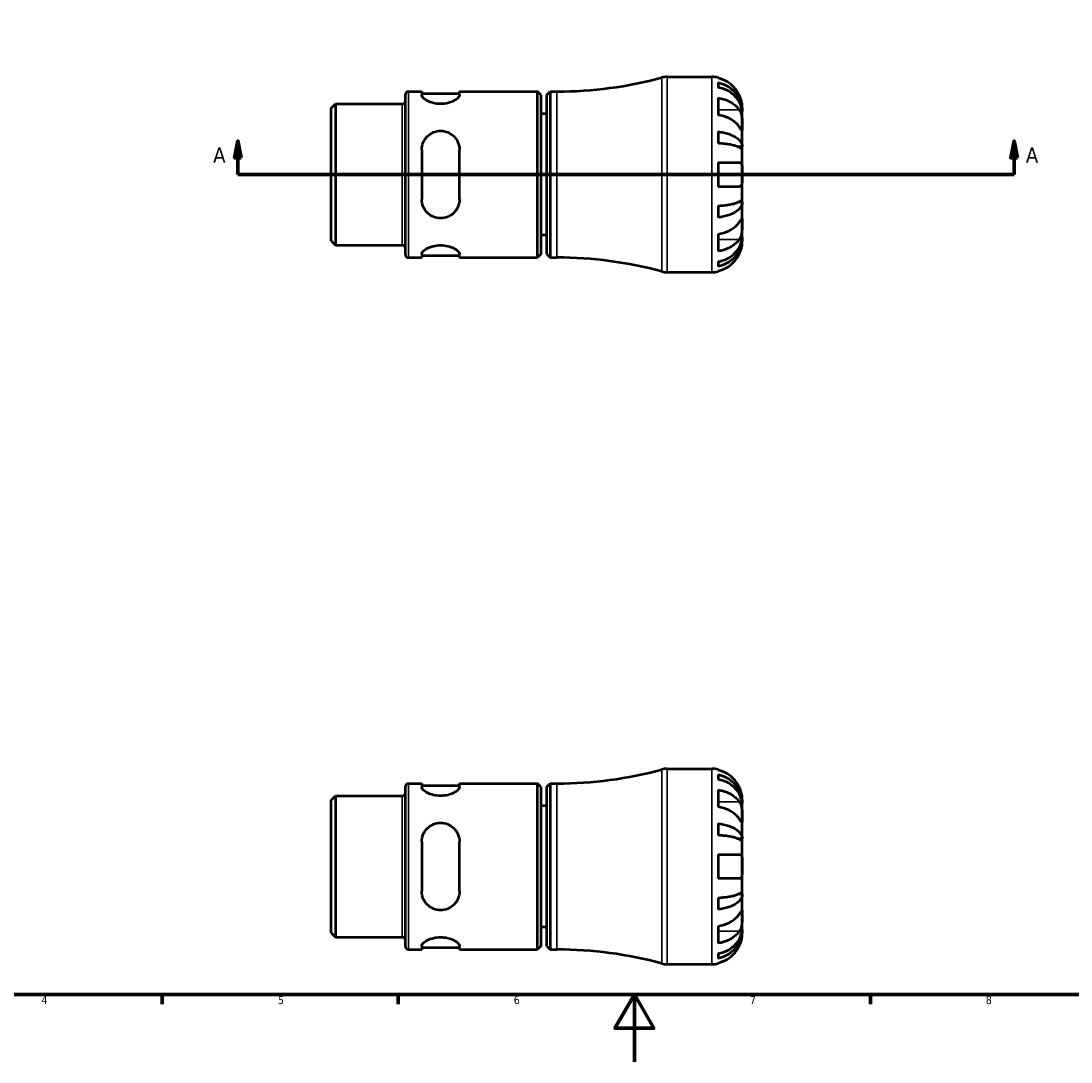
# Model space of a CAD drawing. Header units: millimetres. Extents: x -61 to 904, y -29 to 594.
# Tile 2 of 5: x 238 to 550, y 0 to 309. Entities that reach past the tile are written whole.
import ezdxf

# ---------------------------------------------------------------- set-up
doc = ezdxf.new("R2010")
doc.units = ezdxf.units.MM
for name, color, linetype, lineweight in [('Border (ANSI)', 7, 'Continuous', 70), ('Section Line (ANSI)', 7, 'Continuous', 70), ('Visible (ANSI)', 7, 'Continuous', 50), ('Visible Narrow (ANSI)', 7, 'Continuous', 35)]:
    doc.layers.add(name, color=color, linetype=linetype, lineweight=lineweight)
doc.styles.add('Label Text (ANSI)', font='tahoma.ttf')
doc.styles.add('Note Text (ANSI)', font='tahoma.ttf')

# ---------------------------------------------------------------- blocks, each defined once
blk = doc.blocks.new('Borders Default Border')
at = {"layer": 'Border (ANSI)'}
for p, q in [((280.33, 20), (280.33, 17.2)), ((350.42, 20), (350.42, 17.2)), ((490.58, 20), (490.58, 17.2))]:
    blk.add_line(p, q, dxfattribs=at)
at = {"layer": 'Border (ANSI)', "flags": 128}
for points in [[(20, 20), (20, 574), (821, 574), (821, 20), (20, 20)], [(420.5, 0), (420.5, 20), (414.73, 10), (426.27, 10), (420.5, 20)]]:
    blk.add_lwpolyline(points, dxfattribs=at)
at = {"layer": 'Border (ANSI)', "color": 5, "true_color": 0x0000ff, "char_height": 2.4, "attachment_point": 7, "style": 'Note Text (ANSI)'}
for s, insert in [('4', (244.45, 17.2)), ('5', (314.67, 17.15)), ('6', (384.69, 17.15)), ('7', (454.8, 17.2)), ('8', (524.84, 17.15))]:
    blk.add_mtext(s, dxfattribs=dict(at, insert=insert))
blk = doc.blocks.new('2dTransSection0')
at = {"layer": 'Section Line (ANSI)', "linetype": 'Continuous'}
for p, q in [((302.82, 273.43), (301.82, 268.43)), ((302.82, 268.43), (302.82, 273.43)), ((303.82, 268.43), (302.82, 273.43)), ((533.24, 273.43), (532.24, 268.43)), ((533.24, 268.43), (533.24, 273.43)), ((534.24, 268.43), (533.24, 273.43)), ((301.82, 268.43), (303.82, 268.43)), ((302.82, 263.43), (302.82, 268.43)), ((532.24, 268.43), (534.24, 268.43)), ((533.24, 263.43), (533.24, 268.43)), ((302.82, 263.43), (311.76, 263.43)), ((524.31, 263.43), (533.24, 263.43))]:
    blk.add_line(p, q, dxfattribs=at)
at = {"layer": 'Section Line (ANSI)'}
blk.add_line((302.82, 263.43), (533.24, 263.43), dxfattribs=at)
at = {"layer": 'Section Line (ANSI)', "linetype": 'Continuous', "flags": 128}
for points in [[(303.82, 268.43), (302.82, 273.43), (301.82, 268.43), (303.82, 268.43)], [(534.24, 268.43), (533.24, 273.43), (532.24, 268.43), (534.24, 268.43)]]:
    blk.add_lwpolyline(points, dxfattribs=at)
at = {"layer": 'Section Line (ANSI)'}
for points in [[(303.82, 268.43), (302.82, 273.43), (301.82, 268.43), (303.82, 268.43)], [(534.24, 268.43), (533.24, 273.43), (532.24, 268.43), (534.24, 268.43)]]:
    blk.add_solid(points, dxfattribs=at)
at = {"layer": 'Section Line (ANSI)', "char_height": 4.57, "attachment_point": 7, "style": 'Label Text (ANSI)'}
for insert in [(295.46, 266.93), (536.71, 266.93)]:
    blk.add_mtext('A', dxfattribs=dict(at, insert=insert))

msp = doc.modelspace()

# ---------------------------------------------------------------- linework, layer by layer
at = {"layer": 'Visible (ANSI)'}
for p, q in [((430.213, 292.427), (443.532, 292.427)), ((445.332, 292.246), (445.332, 292.02)), ((445.332, 290.712), (445.332, 289.279)), ((352.532, 239.702), (352.532, 287.152)), ((353.457, 288.077), (357.377, 288.077)), ((357.377, 288.077), (357.377, 286.953)), ((357.377, 287.437), (368.577, 287.437)), ((368.577, 288.077), (391.702, 288.077)), ((368.577, 286.953), (368.577, 288.077)), ((391.702, 238.777), (391.702, 288.077)), ((392.702, 287.077), (391.702, 288.077)), ((392.702, 287.077), (392.702, 239.777)), ((394.532, 287.077), (395.532, 288.077)), ((394.532, 239.777), (394.532, 287.077)), ((395.532, 288.077), (395.532, 238.777)), ((395.532, 288.077), (397.532, 288.077)), ((330.532, 283.125), (331.789, 284.382)), ((331.789, 284.382), (351.607, 284.382)), ((331.789, 284.382), (331.789, 242.472)), ((445.332, 286.191), (445.332, 281.1)), ((330.532, 243.73), (330.532, 283.125)), ((394.532, 281.427), (392.702, 281.427)), ((452.532, 282.14), (452.514, 282.14)), ((452.532, 282.14), (452.532, 283.427)), ((452.532, 281.651), (452.532, 282.14)), ((452.532, 277.57), (452.532, 281.651)), ((452.532, 271.668), (452.532, 277.57)), ((445.332, 276.162), (445.332, 272.703)), ((452.532, 271.668), (451.206, 271.668)), ((452.532, 270.486), (452.532, 271.668)), ((357.377, 270.787), (357.377, 256.067)), ((368.577, 256.067), (368.577, 270.787)), ((452.532, 263.427), (452.532, 270.486)), ((445.332, 267.027), (445.332, 259.827)), ((445.332, 267.027), (451.656, 267.027)), ((452.532, 256.369), (452.532, 263.427)), ((451.656, 259.827), (445.332, 259.827)), ((452.532, 255.186), (452.532, 256.369)), ((445.332, 254.152), (445.332, 250.693)), ((452.532, 255.186), (451.206, 255.186)), ((452.532, 249.285), (452.532, 255.186)), ((452.532, 245.204), (452.532, 249.285)), ((330.532, 243.73), (331.789, 242.472)), ((394.532, 245.427), (392.702, 245.427)), ((445.332, 245.755), (445.332, 240.664)), ((452.532, 244.714), (452.514, 244.714)), ((452.532, 244.714), (452.532, 245.204)), ((452.532, 243.427), (452.532, 244.714)), ((331.789, 242.472), (351.607, 242.472)), ((353.457, 238.777), (357.377, 238.777)), ((357.377, 239.902), (357.377, 238.777)), ((357.377, 239.417), (368.577, 239.417)), ((368.577, 238.777), (368.577, 239.902)), ((368.577, 238.777), (391.702, 238.777)), ((392.702, 239.777), (391.702, 238.777)), ((394.532, 239.777), (395.532, 238.777)), ((395.532, 238.777), (397.532, 238.777)), ((445.332, 237.576), (445.332, 236.143)), ((430.213, 234.427), (443.532, 234.427)), ((445.332, 234.835), (445.332, 234.609)), ((430.213, 87.029), (443.532, 87.029)), ((445.332, 86.847), (445.332, 86.621)), ((445.332, 85.314), (445.332, 83.881)), ((352.532, 34.304), (352.532, 81.754)), ((353.457, 82.679), (357.377, 82.679)), ((357.377, 82.679), (357.377, 81.554)), ((357.377, 82.039), (368.577, 82.039)), ((368.577, 82.679), (391.702, 82.679)), ((368.577, 81.554), (368.577, 82.679)), ((391.702, 33.379), (391.702, 82.679)), ((392.702, 81.679), (391.702, 82.679)), ((392.702, 81.679), (392.702, 34.379)), ((394.532, 81.679), (395.532, 82.679)), ((394.532, 34.379), (394.532, 81.679)), ((395.532, 82.679), (395.532, 33.379)), ((395.532, 82.679), (397.532, 82.679)), ((330.532, 77.726), (331.789, 78.984)), ((331.789, 78.984), (351.607, 78.984)), ((331.789, 78.984), (331.789, 37.074)), ((445.332, 80.792), (445.332, 75.701)), ((452.532, 76.742), (452.532, 78.029)), ((330.532, 38.331), (330.532, 77.726)), ((394.532, 76.029), (392.702, 76.029)), ((452.532, 76.742), (452.514, 76.742)), ((452.532, 76.252), (452.532, 76.742)), ((452.532, 72.171), (452.532, 76.252)), ((452.532, 66.27), (452.532, 72.171)), ((445.332, 70.763), (445.332, 67.304)), ((452.532, 66.27), (451.206, 66.27)), ((452.532, 65.087), (452.532, 66.27)), ((357.377, 65.389), (357.377, 50.669)), ((368.577, 50.669), (368.577, 65.389)), ((452.532, 58.029), (452.532, 65.087)), ((445.332, 61.629), (445.332, 54.429)), ((445.332, 61.629), (451.656, 61.629)), ((452.532, 50.97), (452.532, 58.029)), ((451.656, 54.429), (445.332, 54.429)), ((452.532, 49.788), (452.532, 50.97)), ((445.332, 48.754), (445.332, 45.294)), ((452.532, 49.788), (451.206, 49.788)), ((452.532, 43.887), (452.532, 49.788)), ((452.532, 39.806), (452.532, 43.887)), ((330.532, 38.331), (331.789, 37.074)), ((394.532, 40.029), (392.702, 40.029)), ((445.332, 40.356), (445.332, 35.265)), ((452.532, 39.316), (452.514, 39.316)), ((452.532, 39.316), (452.532, 39.806)), ((452.532, 38.029), (452.532, 39.316)), ((331.789, 37.074), (351.607, 37.074)), ((357.377, 34.503), (357.377, 33.379)), ((368.577, 33.379), (368.577, 34.503)), ((392.702, 34.379), (391.702, 33.379)), ((394.532, 34.379), (395.532, 33.379)), ((353.457, 33.379), (357.377, 33.379)), ((357.377, 34.019), (368.577, 34.019)), ((368.577, 33.379), (391.702, 33.379)), ((395.532, 33.379), (397.532, 33.379)), ((445.332, 32.177), (445.332, 30.744)), ((430.213, 29.029), (443.532, 29.029)), ((445.332, 29.436), (445.332, 29.211))]:
    msp.add_line(p, q, dxfattribs=at)
for centre, radius, start, end in [((397.532, 407.219), 119.142, 270, 285.16341), ((430.213, 286.627), 5.8, 90, 105.16341), ((443.532, 283.427), 9, 78.46304, 90), ((353.457, 287.152), 0.925, 90, 180), ((351.607, 285.307), 0.925, 270, 0), ((351.607, 241.547), 0.925, 0, 90), ((353.457, 239.702), 0.925, 180, 270), ((397.532, 119.636), 119.142, 74.83659, 90), ((430.213, 240.227), 5.8, 254.83659, 270), ((443.532, 243.427), 9, 270, 281.53696), ((397.532, 201.82), 119.142, 270, 285.16341), ((430.213, 81.229), 5.8, 90, 105.16341), ((443.532, 78.029), 9, 78.46304, 90), ((353.457, 81.754), 0.925, 90, 180), ((351.607, 79.909), 0.925, 270, 0), ((351.607, 36.149), 0.925, 0, 90), ((353.457, 34.304), 0.925, 180, 270), ((397.532, -85.763), 119.142, 74.83659, 90), ((430.213, 34.829), 5.8, 254.83659, 270), ((443.532, 38.029), 9, 270, 281.53696)]:
    msp.add_arc(centre, radius, start, end, dxfattribs=at)
for points, knots in [([(451.656, 287.027), (451.473, 287.415), (451.253, 287.808), (450.668, 288.69), (450.276, 289.162), (449.489, 289.953), (449.022, 290.344), (448.016, 291.02), (447.477, 291.304), (446.467, 291.724), (445.906, 291.902), (445.332, 292.02)], [4.42788405, 4.42788405, 4.42788405, 4.42788405, 4.5512464, 4.5512464, 4.71913293, 4.71913293, 4.88586959, 4.88586959, 5.05260626, 5.05260626, 5.21400469, 5.21400469, 5.21400469, 5.21400469]), ([(445.332, 290.712), (445.909, 290.598), (446.472, 290.426), (447.485, 290.019), (448.024, 289.745), (449.031, 289.093), (449.498, 288.714), (450.284, 287.952), (450.675, 287.498), (451.348, 286.519), (451.631, 285.996), (452.057, 284.997), (452.24, 284.431), (452.477, 283.273), (452.532, 282.682), (452.532, 282.14)], [0.1707461, 0.1707461, 0.1707461, 0.1707461, 0.33284, 0.33284, 0.4994944, 0.4994944, 0.6661487, 0.6661487, 0.8332087, 0.8332087, 1.0002688, 1.0002688, 1.1679728, 1.1679728, 1.3356767, 1.3356767, 1.3356767, 1.3356767]), ([(368.577, 286.953), (368.577, 286.724), (368.426, 286.444), (367.83, 285.856), (367.386, 285.55), (366.39, 285.049), (365.781, 284.814), (364.43, 284.485), (363.685, 284.395), (362.977, 284.395), (362.268, 284.395), (361.523, 284.485), (360.172, 284.814), (359.563, 285.049), (358.567, 285.55), (358.123, 285.856), (357.527, 286.444), (357.377, 286.724), (357.377, 286.953)], [-0.8842398, -0.8842398, -0.8842398, -0.8842398, -0.6546587, -0.6546587, -0.4250776, -0.4250776, -0.2125388, -0.2125388, 0, 0, 0, 0.2125388, 0.2125388, 0.4250776, 0.4250776, 0.6546587, 0.6546587, 0.8842398, 0.8842398, 0.8842398, 0.8842398]), ([(452.532, 281.651), (452.532, 282.132), (452.477, 282.658), (452.24, 283.689), (452.057, 284.193), (451.631, 285.082), (451.348, 285.548), (450.675, 286.418), (450.284, 286.823), (449.498, 287.501), (449.031, 287.838), (448.024, 288.418), (447.485, 288.662), (446.472, 289.024), (445.909, 289.177), (445.332, 289.279)], [4.0142509, 4.0142509, 4.0142509, 4.0142509, 4.1819549, 4.1819549, 4.3496588, 4.3496588, 4.5167189, 4.5167189, 4.6837789, 4.6837789, 4.8504333, 4.8504333, 5.0170876, 5.0170876, 5.1791816, 5.1791816, 5.1791816, 5.1791816]), ([(452.532, 283.427), (452.532, 283.427), (452.532, 283.463), (452.529, 283.611), (452.526, 283.73), (452.5, 284.114), (452.468, 284.415), (452.355, 285.017), (452.292, 285.283), (452.159, 285.743), (452.101, 285.926), (451.974, 286.28), (451.908, 286.451), (451.779, 286.757), (451.719, 286.893), (451.656, 287.027)], [0, 0, 0, 0, 0.08783311, 0.08783311, 0.18435408, 0.18435408, 0.32279749, 0.32279749, 0.41754463, 0.41754463, 0.47774931, 0.47774931, 0.53276241, 0.53276241, 0.57681269, 0.57681269, 0.57681269, 0.57681269]), ([(445.332, 286.191), (445.906, 286.107), (446.467, 285.982), (447.477, 285.685), (448.016, 285.484), (449.022, 285.006), (449.489, 284.729), (450.276, 284.17), (450.668, 283.836), (451.253, 283.212), (451.473, 282.935), (451.656, 282.661)], [0.17075309, 0.17075309, 0.17075309, 0.17075309, 0.33215152, 0.33215152, 0.49888818, 0.49888818, 0.66562485, 0.66562485, 0.83351137, 0.83351137, 0.95687373, 0.95687373, 0.95687373, 0.95687373]), ([(451.656, 277.57), (451.473, 277.844), (451.253, 278.121), (450.668, 278.745), (450.276, 279.079), (449.489, 279.638), (449.022, 279.915), (448.016, 280.393), (447.477, 280.594), (446.467, 280.891), (445.906, 281.016), (445.332, 281.1)], [4.42788405, 4.42788405, 4.42788405, 4.42788405, 4.5512464, 4.5512464, 4.71913293, 4.71913293, 4.88586959, 4.88586959, 5.05260626, 5.05260626, 5.21400469, 5.21400469, 5.21400469, 5.21400469]), ([(451.656, 282.661), (451.715, 282.572), (451.771, 282.478), (451.922, 282.2), (452.009, 282.006), (452.165, 281.579), (452.232, 281.347), (452.366, 280.767), (452.42, 280.414), (452.502, 279.608), (452.518, 279.163), (452.533, 278.306), (452.532, 277.906), (452.532, 277.57)], [-0.58004807, -0.58004807, -0.58004807, -0.58004807, -0.5384523, -0.5384523, -0.46383793, -0.46383793, -0.3862639, -0.3862639, -0.27840269, -0.27840269, -0.14277912, -0.14277912, 0, 0, 0, 0]), ([(452.532, 277.57), (452.532, 277.386), (452.532, 277.223), (452.53, 276.934), (452.528, 276.812), (452.513, 276.591), (452.495, 276.522), (452.419, 276.51), (452.364, 276.56), (452.226, 276.731), (452.158, 276.826), (452.001, 277.054), (451.913, 277.184), (451.765, 277.406), (451.711, 277.486), (451.656, 277.57)], [0, 0, 0, 0, 0.07774953, 0.07774953, 0.16081914, 0.16081914, 0.27783798, 0.27783798, 0.3882896, 0.3882896, 0.46542959, 0.46542959, 0.54035429, 0.54035429, 0.57953204, 0.57953204, 0.57953204, 0.57953204]), ([(357.377, 270.787), (357.377, 271.518), (357.527, 272.284), (358.123, 273.682), (358.567, 274.314), (359.563, 275.277), (360.172, 275.689), (361.523, 276.245), (362.268, 276.387), (363.685, 276.387), (364.43, 276.245), (365.781, 275.689), (366.39, 275.277), (367.386, 274.314), (367.83, 273.682), (368.426, 272.284), (368.577, 271.518), (368.577, 270.787)], [0.8539587, 0.8539587, 0.8539587, 0.8539587, 1.0835398, 1.0835398, 1.3131209, 1.3131209, 1.5256597, 1.5256597, 1.7381985, 1.7381985, 1.9507373, 1.9507373, 2.1632761, 2.1632761, 2.3928572, 2.3928572, 2.6224383, 2.6224383, 2.6224383, 2.6224383]), ([(445.332, 276.162), (445.909, 276.102), (446.472, 276.012), (447.485, 275.799), (448.024, 275.655), (449.031, 275.313), (449.498, 275.115), (450.284, 274.715), (450.675, 274.477), (451.348, 273.964), (451.631, 273.689), (452.057, 273.166), (452.24, 272.869), (452.477, 272.262), (452.532, 271.952), (452.532, 271.668)], [0.1707461, 0.1707461, 0.1707461, 0.1707461, 0.33284, 0.33284, 0.4994944, 0.4994944, 0.6661487, 0.6661487, 0.8332087, 0.8332087, 1.0002688, 1.0002688, 1.1679728, 1.1679728, 1.3356767, 1.3356767, 1.3356767, 1.3356767]), ([(452.532, 270.486), (452.532, 270.626), (452.477, 270.779), (452.24, 271.078), (452.057, 271.225), (451.631, 271.483), (451.348, 271.618), (450.675, 271.871), (450.284, 271.989), (449.498, 272.186), (449.031, 272.284), (448.024, 272.453), (447.485, 272.523), (446.472, 272.629), (445.909, 272.673), (445.332, 272.703)], [4.0142509, 4.0142509, 4.0142509, 4.0142509, 4.1819549, 4.1819549, 4.3496588, 4.3496588, 4.5167189, 4.5167189, 4.6837789, 4.6837789, 4.8504333, 4.8504333, 5.0170876, 5.0170876, 5.1791816, 5.1791816, 5.1791816, 5.1791816]), ([(451.656, 267.027), (451.723, 267.027), (451.787, 267.019), (451.937, 266.975), (452.018, 266.93), (452.166, 266.792), (452.232, 266.697), (452.366, 266.406), (452.42, 266.188), (452.502, 265.606), (452.518, 265.228), (452.533, 264.374), (452.532, 263.903), (452.532, 263.427)], [-0.57647647, -0.57647647, -0.57647647, -0.57647647, -0.52968676, -0.52968676, -0.46054026, -0.46054026, -0.38562403, -0.38562403, -0.27730827, -0.27730827, -0.14258086, -0.14258086, 0, 0, 0, 0]), ([(452.532, 263.427), (452.532, 263.147), (452.532, 262.868), (452.53, 262.3), (452.527, 262.014), (452.505, 261.336), (452.477, 260.974), (452.369, 260.471), (452.309, 260.301), (452.171, 260.07), (452.102, 259.993), (451.942, 259.881), (451.852, 259.847), (451.721, 259.829), (451.689, 259.827), (451.656, 259.827)], [-2.49913258, -2.49913258, -2.49913258, -2.49913258, -2.41505436, -2.41505436, -2.32384732, -2.32384732, -2.1841143, -2.1841143, -2.08674766, -2.08674766, -2.01440674, -2.01440674, -1.93994266, -1.93994266, -1.91637503, -1.91637503, -1.91637503, -1.91637503]), ([(368.577, 256.067), (368.577, 255.337), (368.426, 254.571), (367.83, 253.173), (367.386, 252.541), (366.39, 251.578), (365.781, 251.166), (364.43, 250.61), (363.685, 250.467), (362.977, 250.467), (362.268, 250.467), (361.523, 250.61), (360.172, 251.166), (359.563, 251.578), (358.567, 252.541), (358.123, 253.173), (357.527, 254.571), (357.377, 255.337), (357.377, 256.067)], [-0.8842398, -0.8842398, -0.8842398, -0.8842398, -0.6546587, -0.6546587, -0.4250776, -0.4250776, -0.2125388, -0.2125388, 0, 0, 0, 0.2125388, 0.2125388, 0.4250776, 0.4250776, 0.6546587, 0.6546587, 0.8842398, 0.8842398, 0.8842398, 0.8842398]), ([(445.332, 254.152), (445.909, 254.182), (446.472, 254.226), (447.485, 254.331), (448.024, 254.402), (449.031, 254.571), (449.498, 254.669), (450.284, 254.866), (450.675, 254.983), (451.348, 255.236), (451.631, 255.372), (452.057, 255.63), (452.24, 255.777), (452.477, 256.076), (452.532, 256.229), (452.532, 256.369)], [0.1707461, 0.1707461, 0.1707461, 0.1707461, 0.33284, 0.33284, 0.4994944, 0.4994944, 0.6661487, 0.6661487, 0.8332087, 0.8332087, 1.0002688, 1.0002688, 1.1679728, 1.1679728, 1.3356767, 1.3356767, 1.3356767, 1.3356767]), ([(452.532, 255.186), (452.532, 254.903), (452.477, 254.593), (452.24, 253.986), (452.057, 253.689), (451.631, 253.165), (451.348, 252.891), (450.675, 252.378), (450.284, 252.14), (449.498, 251.74), (449.031, 251.542), (448.024, 251.2), (447.485, 251.056), (446.472, 250.843), (445.909, 250.753), (445.332, 250.693)], [4.0142509, 4.0142509, 4.0142509, 4.0142509, 4.1819549, 4.1819549, 4.3496588, 4.3496588, 4.5167189, 4.5167189, 4.6837789, 4.6837789, 4.8504333, 4.8504333, 5.0170876, 5.0170876, 5.1791816, 5.1791816, 5.1791816, 5.1791816]), ([(451.656, 249.285), (451.715, 249.374), (451.771, 249.459), (451.922, 249.683), (452.009, 249.812), (452.165, 250.038), (452.232, 250.132), (452.366, 250.297), (452.42, 250.345), (452.502, 250.332), (452.518, 250.241), (452.533, 249.888), (452.532, 249.622), (452.532, 249.285)], [-0.58004807, -0.58004807, -0.58004807, -0.58004807, -0.5384523, -0.5384523, -0.46383793, -0.46383793, -0.3862639, -0.3862639, -0.27840269, -0.27840269, -0.14277912, -0.14277912, 0, 0, 0, 0]), ([(445.332, 245.755), (445.906, 245.839), (446.467, 245.964), (447.477, 246.261), (448.016, 246.462), (449.022, 246.94), (449.489, 247.217), (450.276, 247.776), (450.668, 248.11), (451.253, 248.733), (451.473, 249.011), (451.656, 249.285)], [0.17075309, 0.17075309, 0.17075309, 0.17075309, 0.33215152, 0.33215152, 0.49888818, 0.49888818, 0.66562485, 0.66562485, 0.83351137, 0.83351137, 0.95687373, 0.95687373, 0.95687373, 0.95687373]), ([(452.532, 249.285), (452.532, 249.102), (452.532, 248.899), (452.53, 248.448), (452.528, 248.199), (452.513, 247.57), (452.495, 247.185), (452.419, 246.431), (452.364, 246.07), (452.226, 245.485), (452.158, 245.256), (452.001, 244.831), (451.913, 244.637), (451.765, 244.366), (451.711, 244.277), (451.656, 244.194)], [0, 0, 0, 0, 0.07774953, 0.07774953, 0.16081914, 0.16081914, 0.27783798, 0.27783798, 0.3882896, 0.3882896, 0.46542959, 0.46542959, 0.54035429, 0.54035429, 0.57953204, 0.57953204, 0.57953204, 0.57953204]), ([(445.332, 237.576), (445.909, 237.677), (446.472, 237.831), (447.485, 238.192), (448.024, 238.436), (449.031, 239.017), (449.498, 239.354), (450.284, 240.032), (450.675, 240.436), (451.348, 241.307), (451.631, 241.773), (452.057, 242.662), (452.24, 243.166), (452.477, 244.196), (452.532, 244.722), (452.532, 245.204)], [0.1707461, 0.1707461, 0.1707461, 0.1707461, 0.33284, 0.33284, 0.4994944, 0.4994944, 0.6661487, 0.6661487, 0.8332087, 0.8332087, 1.0002688, 1.0002688, 1.1679728, 1.1679728, 1.3356767, 1.3356767, 1.3356767, 1.3356767]), ([(452.532, 244.714), (452.532, 244.173), (452.477, 243.582), (452.24, 242.424), (452.057, 241.858), (451.631, 240.859), (451.348, 240.335), (450.675, 239.357), (450.284, 238.903), (449.498, 238.14), (449.031, 237.762), (448.024, 237.11), (447.485, 236.836), (446.472, 236.429), (445.909, 236.257), (445.332, 236.143)], [4.0142509, 4.0142509, 4.0142509, 4.0142509, 4.1819549, 4.1819549, 4.3496588, 4.3496588, 4.5167189, 4.5167189, 4.6837789, 4.6837789, 4.8504333, 4.8504333, 5.0170876, 5.0170876, 5.1791816, 5.1791816, 5.1791816, 5.1791816]), ([(451.656, 244.194), (451.473, 243.92), (451.253, 243.642), (450.668, 243.019), (450.276, 242.685), (449.489, 242.126), (449.022, 241.849), (448.016, 241.371), (447.477, 241.17), (446.467, 240.873), (445.906, 240.747), (445.332, 240.664)], [4.42788405, 4.42788405, 4.42788405, 4.42788405, 4.5512464, 4.5512464, 4.71913293, 4.71913293, 4.88586959, 4.88586959, 5.05260626, 5.05260626, 5.21400469, 5.21400469, 5.21400469, 5.21400469]), ([(451.656, 239.827), (451.723, 239.97), (451.787, 240.115), (451.937, 240.474), (452.018, 240.689), (452.166, 241.13), (452.232, 241.354), (452.366, 241.88), (452.42, 242.166), (452.502, 242.728), (452.518, 242.977), (452.533, 243.333), (452.532, 243.427), (452.532, 243.427)], [-0.57647647, -0.57647647, -0.57647647, -0.57647647, -0.52968676, -0.52968676, -0.46054026, -0.46054026, -0.38562403, -0.38562403, -0.27730827, -0.27730827, -0.14258086, -0.14258086, 0, 0, 0, 0]), ([(357.377, 239.902), (357.377, 240.13), (357.527, 240.411), (358.123, 240.999), (358.567, 241.304), (359.563, 241.806), (360.172, 242.041), (361.523, 242.369), (362.268, 242.459), (363.685, 242.459), (364.43, 242.369), (365.781, 242.041), (366.39, 241.806), (367.386, 241.304), (367.83, 240.999), (368.426, 240.411), (368.577, 240.13), (368.577, 239.902)], [0.8539587, 0.8539587, 0.8539587, 0.8539587, 1.0835398, 1.0835398, 1.3131209, 1.3131209, 1.5256597, 1.5256597, 1.7381985, 1.7381985, 1.9507373, 1.9507373, 2.1632761, 2.1632761, 2.3928572, 2.3928572, 2.6224383, 2.6224383, 2.6224383, 2.6224383]), ([(445.332, 234.835), (445.906, 234.953), (446.467, 235.131), (447.477, 235.551), (448.016, 235.835), (449.022, 236.51), (449.489, 236.902), (450.276, 237.693), (450.668, 238.165), (451.253, 239.047), (451.473, 239.44), (451.656, 239.827)], [0.17075309, 0.17075309, 0.17075309, 0.17075309, 0.33215152, 0.33215152, 0.49888818, 0.49888818, 0.66562485, 0.66562485, 0.83351137, 0.83351137, 0.95687373, 0.95687373, 0.95687373, 0.95687373]), ([(451.656, 81.629), (451.473, 82.016), (451.253, 82.409), (450.668, 83.291), (450.276, 83.763), (449.489, 84.554), (449.022, 84.946), (448.016, 85.621), (447.477, 85.905), (446.467, 86.325), (445.906, 86.503), (445.332, 86.621)], [4.42788405, 4.42788405, 4.42788405, 4.42788405, 4.5512464, 4.5512464, 4.71913293, 4.71913293, 4.88586959, 4.88586959, 5.05260626, 5.05260626, 5.21400469, 5.21400469, 5.21400469, 5.21400469]), ([(445.332, 85.314), (445.909, 85.199), (446.472, 85.027), (447.485, 84.621), (448.024, 84.346), (449.031, 83.694), (449.498, 83.316), (450.284, 82.554), (450.675, 82.099), (451.348, 81.121), (451.631, 80.597), (452.057, 79.599), (452.24, 79.032), (452.477, 77.874), (452.532, 77.283), (452.532, 76.742)], [0.1707461, 0.1707461, 0.1707461, 0.1707461, 0.33284, 0.33284, 0.4994944, 0.4994944, 0.6661487, 0.6661487, 0.8332087, 0.8332087, 1.0002688, 1.0002688, 1.1679728, 1.1679728, 1.3356767, 1.3356767, 1.3356767, 1.3356767]), ([(368.577, 81.554), (368.577, 81.326), (368.426, 81.045), (367.83, 80.458), (367.386, 80.152), (366.39, 79.65), (365.781, 79.415), (364.43, 79.087), (363.685, 78.997), (362.977, 78.997), (362.268, 78.997), (361.523, 79.087), (360.172, 79.415), (359.563, 79.65), (358.567, 80.152), (358.123, 80.458), (357.527, 81.045), (357.377, 81.326), (357.377, 81.554)], [-0.8842398, -0.8842398, -0.8842398, -0.8842398, -0.6546587, -0.6546587, -0.4250776, -0.4250776, -0.2125388, -0.2125388, 0, 0, 0, 0.2125388, 0.2125388, 0.4250776, 0.4250776, 0.6546587, 0.6546587, 0.8842398, 0.8842398, 0.8842398, 0.8842398]), ([(452.532, 76.252), (452.532, 76.734), (452.477, 77.26), (452.24, 78.29), (452.057, 78.794), (451.631, 79.683), (451.348, 80.149), (450.675, 81.02), (450.284, 81.424), (449.498, 82.103), (449.031, 82.439), (448.024, 83.02), (447.485, 83.264), (446.472, 83.626), (445.909, 83.779), (445.332, 83.881)], [4.0142509, 4.0142509, 4.0142509, 4.0142509, 4.1819549, 4.1819549, 4.3496588, 4.3496588, 4.5167189, 4.5167189, 4.6837789, 4.6837789, 4.8504333, 4.8504333, 5.0170876, 5.0170876, 5.1791816, 5.1791816, 5.1791816, 5.1791816]), ([(452.532, 78.029), (452.532, 78.029), (452.532, 78.062), (452.53, 78.197), (452.527, 78.304), (452.505, 78.662), (452.477, 78.955), (452.369, 79.549), (452.309, 79.817), (452.171, 80.309), (452.102, 80.525), (451.942, 80.968), (451.852, 81.194), (451.721, 81.488), (451.689, 81.559), (451.656, 81.629)], [-2.49913258, -2.49913258, -2.49913258, -2.49913258, -2.41505436, -2.41505436, -2.32384732, -2.32384732, -2.1841143, -2.1841143, -2.08674766, -2.08674766, -2.01440674, -2.01440674, -1.93994266, -1.93994266, -1.91637503, -1.91637503, -1.91637503, -1.91637503]), ([(445.332, 80.792), (445.906, 80.709), (446.467, 80.583), (447.477, 80.286), (448.016, 80.085), (449.022, 79.607), (449.489, 79.331), (450.276, 78.771), (450.668, 78.437), (451.253, 77.814), (451.473, 77.536), (451.656, 77.262)], [0.17075309, 0.17075309, 0.17075309, 0.17075309, 0.33215152, 0.33215152, 0.49888818, 0.49888818, 0.66562485, 0.66562485, 0.83351137, 0.83351137, 0.95687373, 0.95687373, 0.95687373, 0.95687373]), ([(451.656, 72.171), (451.473, 72.445), (451.253, 72.723), (450.668, 73.346), (450.276, 73.68), (449.489, 74.239), (449.022, 74.516), (448.016, 74.994), (447.477, 75.195), (446.467, 75.492), (445.906, 75.618), (445.332, 75.701)], [4.42788405, 4.42788405, 4.42788405, 4.42788405, 4.5512464, 4.5512464, 4.71913293, 4.71913293, 4.88586959, 4.88586959, 5.05260626, 5.05260626, 5.21400469, 5.21400469, 5.21400469, 5.21400469]), ([(451.656, 77.262), (451.715, 77.173), (451.771, 77.079), (451.922, 76.802), (452.009, 76.607), (452.165, 76.18), (452.232, 75.949), (452.366, 75.369), (452.42, 75.016), (452.502, 74.209), (452.518, 73.764), (452.533, 72.907), (452.532, 72.507), (452.532, 72.171)], [-0.58004807, -0.58004807, -0.58004807, -0.58004807, -0.5384523, -0.5384523, -0.46383793, -0.46383793, -0.3862639, -0.3862639, -0.27840269, -0.27840269, -0.14277912, -0.14277912, 0, 0, 0, 0]), ([(452.532, 72.171), (452.532, 71.988), (452.532, 71.825), (452.53, 71.536), (452.528, 71.414), (452.513, 71.192), (452.495, 71.123), (452.419, 71.111), (452.364, 71.161), (452.226, 71.333), (452.158, 71.427), (452.001, 71.655), (451.913, 71.786), (451.765, 72.007), (451.711, 72.088), (451.656, 72.171)], [0, 0, 0, 0, 0.07774953, 0.07774953, 0.16081914, 0.16081914, 0.27783798, 0.27783798, 0.3882896, 0.3882896, 0.46542959, 0.46542959, 0.54035429, 0.54035429, 0.57953204, 0.57953204, 0.57953204, 0.57953204]), ([(357.377, 65.389), (357.377, 66.119), (357.527, 66.885), (358.123, 68.283), (358.567, 68.915), (359.563, 69.878), (360.172, 70.291), (361.523, 70.846), (362.268, 70.989), (363.685, 70.989), (364.43, 70.846), (365.781, 70.291), (366.39, 69.878), (367.386, 68.915), (367.83, 68.283), (368.426, 66.885), (368.577, 66.119), (368.577, 65.389)], [0.8539587, 0.8539587, 0.8539587, 0.8539587, 1.0835398, 1.0835398, 1.3131209, 1.3131209, 1.5256597, 1.5256597, 1.7381985, 1.7381985, 1.9507373, 1.9507373, 2.1632761, 2.1632761, 2.3928572, 2.3928572, 2.6224383, 2.6224383, 2.6224383, 2.6224383]), ([(445.332, 70.763), (445.909, 70.703), (446.472, 70.613), (447.485, 70.4), (448.024, 70.256), (449.031, 69.914), (449.498, 69.716), (450.284, 69.317), (450.675, 69.078), (451.348, 68.565), (451.631, 68.291), (452.057, 67.767), (452.24, 67.47), (452.477, 66.863), (452.532, 66.554), (452.532, 66.27)], [0.1707461, 0.1707461, 0.1707461, 0.1707461, 0.33284, 0.33284, 0.4994944, 0.4994944, 0.6661487, 0.6661487, 0.8332087, 0.8332087, 1.0002688, 1.0002688, 1.1679728, 1.1679728, 1.3356767, 1.3356767, 1.3356767, 1.3356767]), ([(452.532, 65.087), (452.532, 65.227), (452.477, 65.38), (452.24, 65.68), (452.057, 65.826), (451.631, 66.084), (451.348, 66.22), (450.675, 66.473), (450.284, 66.59), (449.498, 66.787), (449.031, 66.885), (448.024, 67.054), (447.485, 67.125), (446.472, 67.23), (445.909, 67.274), (445.332, 67.304)], [4.0142509, 4.0142509, 4.0142509, 4.0142509, 4.1819549, 4.1819549, 4.3496588, 4.3496588, 4.5167189, 4.5167189, 4.6837789, 4.6837789, 4.8504333, 4.8504333, 5.0170876, 5.0170876, 5.1791816, 5.1791816, 5.1791816, 5.1791816]), ([(451.656, 61.629), (451.723, 61.629), (451.787, 61.62), (451.937, 61.577), (452.018, 61.531), (452.166, 61.394), (452.232, 61.298), (452.366, 61.008), (452.42, 60.79), (452.502, 60.208), (452.518, 59.829), (452.533, 58.975), (452.532, 58.504), (452.532, 58.029)], [-0.57647647, -0.57647647, -0.57647647, -0.57647647, -0.52968676, -0.52968676, -0.46054026, -0.46054026, -0.38562403, -0.38562403, -0.27730827, -0.27730827, -0.14258086, -0.14258086, 0, 0, 0, 0]), ([(452.532, 58.029), (452.532, 57.749), (452.532, 57.469), (452.53, 56.901), (452.527, 56.616), (452.505, 55.938), (452.477, 55.575), (452.369, 55.073), (452.309, 54.903), (452.171, 54.671), (452.102, 54.595), (451.942, 54.482), (451.852, 54.448), (451.721, 54.431), (451.689, 54.429), (451.656, 54.429)], [-2.49913258, -2.49913258, -2.49913258, -2.49913258, -2.41505436, -2.41505436, -2.32384732, -2.32384732, -2.1841143, -2.1841143, -2.08674766, -2.08674766, -2.01440674, -2.01440674, -1.93994266, -1.93994266, -1.91637503, -1.91637503, -1.91637503, -1.91637503]), ([(368.577, 50.669), (368.577, 49.938), (368.426, 49.172), (367.83, 47.775), (367.386, 47.142), (366.39, 46.179), (365.781, 45.767), (364.43, 45.211), (363.685, 45.069), (362.977, 45.069), (362.268, 45.069), (361.523, 45.211), (360.172, 45.767), (359.563, 46.179), (358.567, 47.142), (358.123, 47.775), (357.527, 49.172), (357.377, 49.938), (357.377, 50.669)], [-0.8842398, -0.8842398, -0.8842398, -0.8842398, -0.6546587, -0.6546587, -0.4250776, -0.4250776, -0.2125388, -0.2125388, 0, 0, 0, 0.2125388, 0.2125388, 0.4250776, 0.4250776, 0.6546587, 0.6546587, 0.8842398, 0.8842398, 0.8842398, 0.8842398]), ([(445.332, 48.754), (445.909, 48.783), (446.472, 48.828), (447.485, 48.933), (448.024, 49.004), (449.031, 49.172), (449.498, 49.27), (450.284, 49.467), (450.675, 49.585), (451.348, 49.838), (451.631, 49.973), (452.057, 50.232), (452.24, 50.378), (452.477, 50.677), (452.532, 50.83), (452.532, 50.97)], [0.1707461, 0.1707461, 0.1707461, 0.1707461, 0.33284, 0.33284, 0.4994944, 0.4994944, 0.6661487, 0.6661487, 0.8332087, 0.8332087, 1.0002688, 1.0002688, 1.1679728, 1.1679728, 1.3356767, 1.3356767, 1.3356767, 1.3356767]), ([(452.532, 49.788), (452.532, 49.504), (452.477, 49.194), (452.24, 48.587), (452.057, 48.29), (451.631, 47.767), (451.348, 47.492), (450.675, 46.979), (450.284, 46.741), (449.498, 46.341), (449.031, 46.143), (448.024, 45.801), (447.485, 45.657), (446.472, 45.444), (445.909, 45.354), (445.332, 45.294)], [4.0142509, 4.0142509, 4.0142509, 4.0142509, 4.1819549, 4.1819549, 4.3496588, 4.3496588, 4.5167189, 4.5167189, 4.6837789, 4.6837789, 4.8504333, 4.8504333, 5.0170876, 5.0170876, 5.1791816, 5.1791816, 5.1791816, 5.1791816]), ([(445.332, 40.356), (445.906, 40.44), (446.467, 40.566), (447.477, 40.863), (448.016, 41.063), (449.022, 41.541), (449.489, 41.818), (450.276, 42.377), (450.668, 42.711), (451.253, 43.335), (451.473, 43.613), (451.656, 43.887)], [0.17075309, 0.17075309, 0.17075309, 0.17075309, 0.33215152, 0.33215152, 0.49888818, 0.49888818, 0.66562485, 0.66562485, 0.83351137, 0.83351137, 0.95687373, 0.95687373, 0.95687373, 0.95687373]), ([(451.656, 43.887), (451.715, 43.975), (451.771, 44.06), (451.922, 44.285), (452.009, 44.414), (452.165, 44.639), (452.232, 44.733), (452.366, 44.899), (452.42, 44.946), (452.502, 44.933), (452.518, 44.842), (452.533, 44.489), (452.532, 44.223), (452.532, 43.887)], [-0.58004807, -0.58004807, -0.58004807, -0.58004807, -0.5384523, -0.5384523, -0.46383793, -0.46383793, -0.3862639, -0.3862639, -0.27840269, -0.27840269, -0.14277912, -0.14277912, 0, 0, 0, 0]), ([(452.532, 43.887), (452.532, 43.703), (452.532, 43.501), (452.53, 43.05), (452.528, 42.8), (452.513, 42.172), (452.495, 41.786), (452.419, 41.033), (452.364, 40.672), (452.226, 40.086), (452.158, 39.857), (452.001, 39.432), (451.913, 39.238), (451.765, 38.967), (451.711, 38.879), (451.656, 38.795)], [0, 0, 0, 0, 0.07774953, 0.07774953, 0.16081914, 0.16081914, 0.27783798, 0.27783798, 0.3882896, 0.3882896, 0.46542959, 0.46542959, 0.54035429, 0.54035429, 0.57953204, 0.57953204, 0.57953204, 0.57953204]), ([(445.332, 32.177), (445.909, 32.279), (446.472, 32.432), (447.485, 32.794), (448.024, 33.038), (449.031, 33.618), (449.498, 33.955), (450.284, 34.633), (450.675, 35.038), (451.348, 35.908), (451.631, 36.375), (452.057, 37.263), (452.24, 37.767), (452.477, 38.798), (452.532, 39.324), (452.532, 39.806)], [0.1707461, 0.1707461, 0.1707461, 0.1707461, 0.33284, 0.33284, 0.4994944, 0.4994944, 0.6661487, 0.6661487, 0.8332087, 0.8332087, 1.0002688, 1.0002688, 1.1679728, 1.1679728, 1.3356767, 1.3356767, 1.3356767, 1.3356767]), ([(452.532, 39.316), (452.532, 38.775), (452.477, 38.183), (452.24, 37.026), (452.057, 36.459), (451.631, 35.461), (451.348, 34.937), (450.675, 33.958), (450.284, 33.504), (449.498, 32.742), (449.031, 32.364), (448.024, 31.711), (447.485, 31.437), (446.472, 31.031), (445.909, 30.858), (445.332, 30.744)], [4.0142509, 4.0142509, 4.0142509, 4.0142509, 4.1819549, 4.1819549, 4.3496588, 4.3496588, 4.5167189, 4.5167189, 4.6837789, 4.6837789, 4.8504333, 4.8504333, 5.0170876, 5.0170876, 5.1791816, 5.1791816, 5.1791816, 5.1791816]), ([(451.656, 38.795), (451.473, 38.521), (451.253, 38.244), (450.668, 37.62), (450.276, 37.286), (449.489, 36.727), (449.022, 36.45), (448.016, 35.972), (447.477, 35.771), (446.467, 35.474), (445.906, 35.349), (445.332, 35.265)], [4.42788405, 4.42788405, 4.42788405, 4.42788405, 4.5512464, 4.5512464, 4.71913293, 4.71913293, 4.88586959, 4.88586959, 5.05260626, 5.05260626, 5.21400469, 5.21400469, 5.21400469, 5.21400469]), ([(451.656, 34.429), (451.723, 34.572), (451.787, 34.716), (451.937, 35.076), (452.018, 35.29), (452.166, 35.731), (452.232, 35.955), (452.366, 36.481), (452.42, 36.767), (452.502, 37.329), (452.518, 37.579), (452.533, 37.935), (452.532, 38.029), (452.532, 38.029)], [-0.57647647, -0.57647647, -0.57647647, -0.57647647, -0.52968676, -0.52968676, -0.46054026, -0.46054026, -0.38562403, -0.38562403, -0.27730827, -0.27730827, -0.14258086, -0.14258086, 0, 0, 0, 0]), ([(357.377, 34.503), (357.377, 34.732), (357.527, 35.012), (358.123, 35.6), (358.567, 35.906), (359.563, 36.407), (360.172, 36.642), (361.523, 36.971), (362.268, 37.061), (363.685, 37.061), (364.43, 36.971), (365.781, 36.642), (366.39, 36.407), (367.386, 35.906), (367.83, 35.6), (368.426, 35.012), (368.577, 34.732), (368.577, 34.503)], [0.8539587, 0.8539587, 0.8539587, 0.8539587, 1.0835398, 1.0835398, 1.3131209, 1.3131209, 1.5256597, 1.5256597, 1.7381985, 1.7381985, 1.9507373, 1.9507373, 2.1632761, 2.1632761, 2.3928572, 2.3928572, 2.6224383, 2.6224383, 2.6224383, 2.6224383]), ([(445.332, 29.436), (445.906, 29.555), (446.467, 29.732), (447.477, 30.152), (448.016, 30.436), (449.022, 31.112), (449.489, 31.504), (450.276, 32.294), (450.668, 32.767), (451.253, 33.648), (451.473, 34.041), (451.656, 34.429)], [0.17075309, 0.17075309, 0.17075309, 0.17075309, 0.33215152, 0.33215152, 0.49888818, 0.49888818, 0.66562485, 0.66562485, 0.83351137, 0.83351137, 0.95687373, 0.95687373, 0.95687373, 0.95687373])]:
    msp.add_open_spline(points, degree=3, knots=knots, dxfattribs=at)
at = {"layer": 'Visible Narrow (ANSI)'}
for p, q in [((428.696, 234.984), (428.696, 291.871)), ((430.213, 292.07), (430.213, 234.784)), ((443.532, 234.784), (443.532, 292.07)), ((353.457, 287.774), (353.457, 239.081)), ((397.532, 239.081), (397.532, 287.774)), ((351.607, 242.73), (351.607, 284.124)), ((451.339, 282.661), (445.648, 282.661)), ((451.339, 244.194), (445.648, 244.194)), ((428.696, 29.585), (428.696, 86.472)), ((430.213, 86.672), (430.213, 29.386)), ((443.532, 29.386), (443.532, 86.672)), ((353.457, 82.375), (353.457, 33.682)), ((397.532, 33.682), (397.532, 82.375)), ((351.607, 37.332), (351.607, 78.726)), ((451.339, 77.262), (445.648, 77.262)), ((451.339, 38.795), (445.648, 38.795))]:
    msp.add_line(p, q, dxfattribs=at)

# ---------------------------------------------------------------- block references
msp.add_blockref('Borders Default Border', (0, 0))
at = {"layer": 'Section Line (ANSI)'}
msp.add_blockref('2dTransSection0', (0, 0), dxfattribs=at)

doc.saveas('drawing.dxf')
